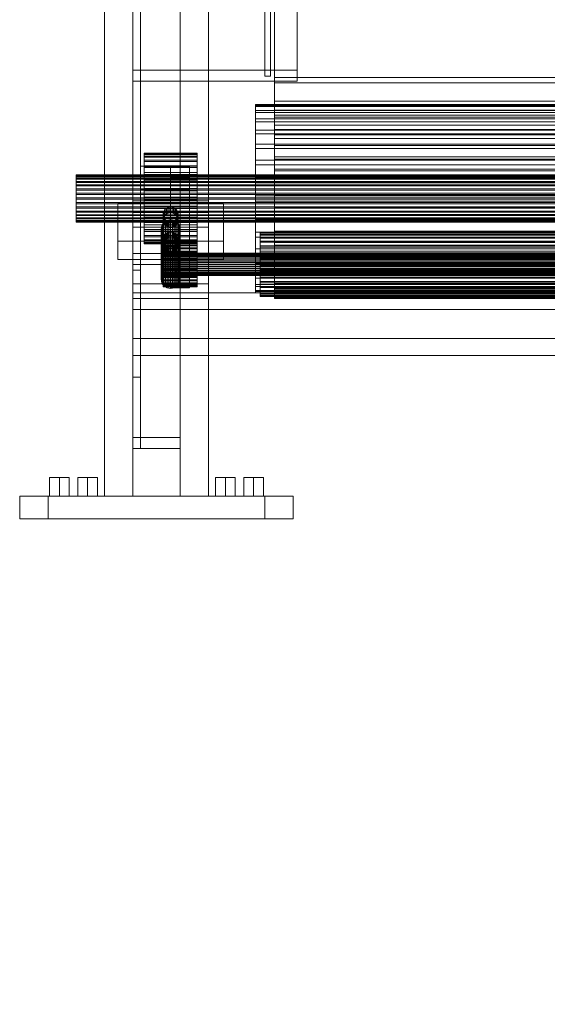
# Model space of a CAD drawing. Header units: millimetres. Extents: x -3490 to 61924, y -72580 to 6847.
# Tile 13 of 256: x -2965 to -2685, y -36258 to -35735. Entities that reach past the tile are written whole.
import ezdxf

# ---------------------------------------------------------------- set-up
doc = ezdxf.new("R2010")
doc.units = ezdxf.units.MM
for name, color, linetype, lineweight in [('COTAS_P', 1, 'Continuous', 0), ('frontal_C10', 7, 'Continuous', 0), ('frontal_C11', 7, 'Continuous', 0)]:
    doc.layers.add(name, color=color, linetype=linetype, lineweight=lineweight)
doc.dimstyles.new('R19_100', dxfattribs={"dimtxt": 250, "dimasz": 150, "dimexe": 150, "dimexo": 80, "dimgap": 100, "dimtad": 1, "dimtih": 1, "dimtoh": 1, "dimdsep": 46, "dimcen": 0.09, "dimadec": 0, "dimazin": 0, "dimtfac": 1, "dimtdec": 4, "dimtofl": 0, "dimtmove": 0, "dimatfit": 3, "dimfxl": 1, "dimtolj": 1, "dimtzin": 0, "dimarcsym": 0})

# ---------------------------------------------------------------- blocks, each defined once
blk = doc.blocks.new('DIM_R29_54')
at = {"layer": 'COTAS_P'}
for p, q in [((-2600, -35460), (-2645.93, -36358.83)), ((140, -35600), (94.07, -36498.83)), ((-2645.93, -36358.83), (-2493.82, -36321.54)), ((94.07, -36498.83), (-2645.93, -36358.83)), ((-2645.93, -36358.83), (-2498.42, -36411.42)), ((94.07, -36498.83), (-53.43, -36446.23)), ((94.07, -36498.83), (-58.03, -36536.11))]:
    blk.add_line(p, q, dxfattribs=at)
blk.add_text('2743.57 P', height=250, rotation=177.075, dxfattribs=at).set_placement((-1281.03, -36528.7))

msp = doc.modelspace()

# ---------------------------------------------------------------- linework, layer by layer
at = {"layer": 'frontal_C10'}
for p, q in [((-2830, -33708.326), (-2830, -35778.326)), ((-2830, -35781.251), (-2830, -33711.251)), ((-2835, -35764.99), (-2835, -33721.662)), ((-2832, -33721.662), (-2832, -35764.99)), ((-2830, -33726.81), (-2830, -35765.692)), ((-2830, -35768.617), (-2830, -33729.735)), ((-2901, -33736.403), (-2901, -35761.949)), ((-2818, -35761.949), (-2818, -33736.403)), ((-2901, -35767.799), (-2901, -33742.253)), ((-2818, -33742.253), (-2818, -35767.799)), ((-2905, -33758.091), (-2905, -35859.209)), ((-2880, -35859.209), (-2880, -33758.091)), ((-2905, -35865.059), (-2905, -33763.941)), ((-2880, -33763.941), (-2880, -35865.059)), ((-2905, -33766.866), (-2905, -35867.984)), ((-2901, -35867.984), (-2901, -33766.866)), ((-2830, -33808.749), (-2830, -35878.749)), ((-2830, -35881.674), (-2830, -33811.674)), ((-2905, -33855.589), (-2905, -35956.707)), ((-2880, -35956.707), (-2880, -33855.589)), ((-2905, -35962.557), (-2905, -33861.439)), ((-2901, -33861.439), (-2901, -35962.557)), ((-2880, -33861.439), (-2880, -35962.557)), ((-2905, -34016.915), (-2905, -35988)), ((-2865, -35988), (-2865, -34016.915)), ((-2905, -35988), (-2905, -34026.034)), ((-2865, -35988), (-2865, -34026.034)), ((-2905, -34742.176), (-2905, -35988)), ((-2865, -35988), (-2865, -34742.176)), ((-2905, -35988), (-2905, -34751.295)), ((-2865, -35988), (-2865, -34751.295)), ((-2905, -35320.08), (-2905, -35988)), ((-2865, -35988), (-2865, -35320.08)), ((-2905, -35988), (-2905, -35329.199)), ((-2865, -35988), (-2865, -35329.199)), ((-2905, -35495.668), (-2905, -35761.949)), ((-2901, -35761.949), (-2901, -35495.668)), ((-2880, -35761.949), (-2880, -35495.668)), ((-2905, -35767.799), (-2905, -35501.518)), ((-2880, -35501.518), (-2880, -35767.799)), ((-2905, -35924.771), (-2905, -35658.491)), ((-2901, -35658.491), (-2901, -35924.771)), ((-2835, -35764.99), (-2835, -35730.865)), ((-2832, -35730.865), (-2832, -35764.99)), ((-2905, -35761.949), (-2901, -35761.949)), ((-2905, -35924.771), (-2905, -35761.949)), ((-2905, -35761.949), (-2880, -35761.949)), ((-2905, -35767.799), (-2905, -35761.949)), ((-2901, -35761.949), (-2901, -35924.771)), ((-2901, -35761.949), (-2818, -35761.949)), ((-2901, -35767.799), (-2901, -35761.949)), ((-2880, -35761.949), (-2880, -35767.799)), ((-2832, -35764.99), (-2835, -35764.99)), ((-2818, -35761.949), (-2818, -35767.799)), ((-2880, -35767.799), (-2905, -35767.799)), ((-2818, -35767.799), (-2901, -35767.799)), ((-2830, -35765.692), (-2530, -35765.692)), ((-2830, -35768.617), (-2830, -35765.692)), ((-2530, -35768.617), (-2830, -35768.617)), ((-2840, -35780.709), (-2840, -35780.019)), ((-2840, -35780.019), (-2840, -35781.251)), ((-2520, -35780.019), (-2840, -35780.019)), ((-2840, -35783.292), (-2840, -35780.709)), ((-2520, -35780.709), (-2840, -35780.709)), ((-2830, -35778.326), (-2530, -35778.326)), ((-2830, -35781.251), (-2830, -35778.326)), ((-2830, -35778.326), (-2830, -35780.306)), ((-2830, -35780.306), (-2830, -35783.118)), ((-2530, -35780.306), (-2830, -35780.306)), ((-2830, -35780.306), (-2830, -35783.136)), ((-2840, -35781.251), (-2840, -35784.356)), ((-2520, -35781.251), (-2840, -35781.251)), ((-2840, -35787.671), (-2840, -35783.292)), ((-2520, -35783.292), (-2840, -35783.292)), ((-2840, -35784.356), (-2840, -35789.215)), ((-2520, -35784.356), (-2840, -35784.356)), ((-2530, -35781.251), (-2830, -35781.251)), ((-2830, -35783.118), (-2830, -35781.251)), ((-2830, -35783.118), (-2530, -35783.118)), ((-2830, -35785.788), (-2830, -35783.118)), ((-2830, -35783.136), (-2830, -35785.788)), ((-2530, -35783.136), (-2830, -35783.136)), ((-2830, -35783.136), (-2830, -35786.767)), ((-2830, -35785.788), (-2530, -35785.788)), ((-2830, -35789.215), (-2830, -35785.788)), ((-2840, -35793.676), (-2840, -35787.671)), ((-2520, -35787.671), (-2840, -35787.671)), ((-2840, -35789.215), (-2840, -35795.641)), ((-2520, -35789.215), (-2840, -35789.215)), ((-2830, -35786.767), (-2830, -35789.215)), ((-2530, -35786.767), (-2830, -35786.767)), ((-2830, -35786.767), (-2830, -35791.139)), ((-2830, -35789.215), (-2530, -35789.215)), ((-2830, -35793.339), (-2830, -35789.215)), ((-2830, -35791.139), (-2830, -35793.339)), ((-2530, -35791.139), (-2830, -35791.139)), ((-2830, -35791.139), (-2830, -35796.176)), ((-2840, -35801.077), (-2840, -35793.676)), ((-2520, -35793.676), (-2840, -35793.676)), ((-2840, -35795.641), (-2840, -35803.388)), ((-2520, -35795.641), (-2840, -35795.641)), ((-2830, -35793.339), (-2530, -35793.339)), ((-2830, -35798.09), (-2830, -35793.339)), ((-2830, -35796.176), (-2830, -35798.09)), ((-2530, -35796.176), (-2830, -35796.176)), ((-2830, -35796.176), (-2830, -35801.791)), ((-2840, -35809.589), (-2840, -35801.077)), ((-2520, -35801.077), (-2840, -35801.077)), ((-2830, -35798.09), (-2530, -35798.09)), ((-2830, -35803.388), (-2830, -35798.09)), ((-2830, -35801.791), (-2830, -35803.388)), ((-2530, -35801.791), (-2830, -35801.791)), ((-2830, -35801.791), (-2830, -35807.889)), ((-2899, -35806.34), (-2899, -35806.009)), ((-2899, -35806.009), (-2899, -35806.6)), ((-2871, -35806.009), (-2899, -35806.009)), ((-2899, -35807.58), (-2899, -35806.34)), ((-2871, -35806.34), (-2899, -35806.34)), ((-2899, -35806.6), (-2899, -35808.091)), ((-2871, -35806.6), (-2899, -35806.6)), ((-2871, -35806.6), (-2871, -35806.009)), ((-2871, -35806.009), (-2871, -35806.34)), ((-2871, -35806.34), (-2871, -35807.58)), ((-2871, -35808.091), (-2871, -35806.6)), ((-2840, -35803.388), (-2840, -35812.157)), ((-2520, -35803.388), (-2840, -35803.388)), ((-2830, -35803.388), (-2530, -35803.388)), ((-2830, -35809.14), (-2830, -35803.388)), ((-2899, -35809.682), (-2899, -35807.58)), ((-2871, -35807.58), (-2899, -35807.58)), ((-2899, -35808.091), (-2899, -35810.423)), ((-2871, -35808.091), (-2899, -35808.091)), ((-2899, -35812.564), (-2899, -35809.682)), ((-2871, -35809.682), (-2899, -35809.682)), ((-2899, -35810.423), (-2899, -35813.508)), ((-2871, -35810.423), (-2899, -35810.423)), ((-2871, -35807.58), (-2871, -35809.682)), ((-2871, -35810.423), (-2871, -35808.091)), ((-2871, -35809.682), (-2871, -35812.564)), ((-2871, -35813.508), (-2871, -35810.423)), ((-2840, -35818.886), (-2840, -35809.589)), ((-2520, -35809.589), (-2840, -35809.589)), ((-2840, -35812.157), (-2840, -35821.612)), ((-2520, -35812.157), (-2840, -35812.157)), ((-2830, -35807.889), (-2830, -35809.14)), ((-2530, -35807.889), (-2830, -35807.889)), ((-2830, -35807.889), (-2830, -35814.365)), ((-2830, -35809.14), (-2530, -35809.14)), ((-2830, -35815.25), (-2830, -35809.14)), ((-2935, -35817.677), (-2935, -35817.505)), ((-2935, -35817.505), (-2935, -35817.813)), ((-2425, -35817.505), (-2935, -35817.505)), ((-2935, -35818.323), (-2935, -35817.677)), ((-2425, -35817.677), (-2935, -35817.677)), ((-2875, -35812.825), (-2901, -35812.825)), ((-2901, -35812.825), (-2901, -35819.493)), ((-2901, -35818.675), (-2901, -35812.825)), ((-2899, -35816.117), (-2899, -35812.564)), ((-2871, -35812.564), (-2899, -35812.564)), ((-2871, -35813.324), (-2899, -35813.324)), ((-2899, -35813.324), (-2899, -35821.326)), ((-2899, -35838.674), (-2899, -35813.324)), ((-2899, -35813.508), (-2899, -35817.226)), ((-2871, -35813.508), (-2899, -35813.508)), ((-2899, -35820.203), (-2899, -35816.117)), ((-2871, -35816.117), (-2899, -35816.117)), ((-2899, -35817.226), (-2899, -35821.435)), ((-2871, -35817.226), (-2899, -35817.226)), ((-2875, -35813.492), (-2885, -35813.492)), ((-2885, -35813.492), (-2885, -35818.826)), ((-2885, -35871.991), (-2885, -35813.492)), ((-2875, -35819.493), (-2875, -35812.825)), ((-2875, -35818.675), (-2875, -35812.825)), ((-2875, -35818.826), (-2875, -35813.492)), ((-2875, -35871.991), (-2875, -35813.492)), ((-2871, -35812.564), (-2871, -35816.117)), ((-2871, -35821.326), (-2871, -35813.324)), ((-2871, -35838.674), (-2871, -35813.324)), ((-2871, -35817.226), (-2871, -35813.508)), ((-2871, -35816.117), (-2871, -35820.203)), ((-2871, -35821.435), (-2871, -35817.226)), ((-2830, -35814.365), (-2830, -35815.25)), ((-2530, -35814.365), (-2830, -35814.365)), ((-2830, -35814.365), (-2830, -35821.109)), ((-2830, -35815.25), (-2530, -35815.25)), ((-2830, -35821.612), (-2830, -35815.25)), ((-2935, -35817.813), (-2935, -35818.589)), ((-2425, -35817.813), (-2935, -35817.813)), ((-2935, -35819.418), (-2935, -35818.323)), ((-2425, -35818.323), (-2935, -35818.323)), ((-2935, -35818.589), (-2935, -35819.804)), ((-2425, -35818.589), (-2935, -35818.589)), ((-2935, -35820.919), (-2935, -35819.418)), ((-2425, -35819.418), (-2935, -35819.418)), ((-2935, -35819.804), (-2935, -35821.41)), ((-2425, -35819.804), (-2935, -35819.804)), ((-2935, -35822.769), (-2935, -35820.919)), ((-2425, -35820.919), (-2935, -35820.919)), ((-2935, -35821.41), (-2935, -35823.347)), ((-2425, -35821.41), (-2935, -35821.41)), ((-2935, -35824.897), (-2935, -35822.769)), ((-2425, -35822.769), (-2935, -35822.769)), ((-2901, -35825.343), (-2901, -35818.675)), ((-2901, -35818.675), (-2875, -35818.675)), ((-2901, -35819.493), (-2875, -35819.493)), ((-2901, -35825.343), (-2901, -35819.493)), ((-2899, -35824.666), (-2899, -35820.203)), ((-2871, -35820.203), (-2899, -35820.203)), ((-2899, -35821.326), (-2871, -35821.326)), ((-2899, -35846.676), (-2899, -35821.326)), ((-2899, -35821.435), (-2899, -35825.974)), ((-2871, -35821.435), (-2899, -35821.435)), ((-2885, -35818.826), (-2875, -35818.826)), ((-2885, -35877.325), (-2885, -35818.826)), ((-2875, -35818.675), (-2875, -35825.343)), ((-2875, -35818.826), (-2875, -35877.325)), ((-2875, -35819.493), (-2875, -35825.343)), ((-2871, -35820.203), (-2871, -35824.666)), ((-2871, -35821.326), (-2871, -35846.676)), ((-2871, -35825.974), (-2871, -35821.435)), ((-2840, -35828.611), (-2840, -35818.886)), ((-2840, -35818.886), (-2520, -35818.886)), ((-2840, -35821.612), (-2840, -35831.389)), ((-2520, -35821.612), (-2840, -35821.612)), ((-2830, -35821.109), (-2830, -35821.612)), ((-2530, -35821.109), (-2830, -35821.109)), ((-2830, -35821.109), (-2830, -35828.005)), ((-2830, -35821.612), (-2530, -35821.612)), ((-2830, -35828.118), (-2830, -35821.612)), ((-2935, -35823.347), (-2935, -35825.539)), ((-2425, -35823.347), (-2935, -35823.347)), ((-2935, -35827.222), (-2935, -35824.897)), ((-2425, -35824.897), (-2935, -35824.897)), ((-2935, -35825.539), (-2935, -35827.903)), ((-2425, -35825.539), (-2935, -35825.539)), ((-2935, -35829.653), (-2935, -35827.222)), ((-2935, -35827.222), (-2425, -35827.222)), ((-2935, -35827.903), (-2935, -35830.347)), ((-2425, -35827.903), (-2935, -35827.903)), ((-2875, -35825.343), (-2901, -35825.343)), ((-2899, -35829.333), (-2899, -35824.666)), ((-2899, -35824.666), (-2871, -35824.666)), ((-2899, -35825.974), (-2899, -35830.667)), ((-2871, -35825.974), (-2899, -35825.974)), ((-2871, -35824.666), (-2871, -35829.333)), ((-2871, -35830.667), (-2871, -35825.974)), ((-2830, -35828.005), (-2830, -35828.118)), ((-2530, -35828.005), (-2830, -35828.005)), ((-2830, -35828.005), (-2830, -35834.935)), ((-2830, -35828.118), (-2530, -35828.118)), ((-2830, -35834.655), (-2830, -35828.118)), ((-2935, -35832.097), (-2935, -35829.653)), ((-2425, -35829.653), (-2935, -35829.653)), ((-2935, -35830.347), (-2935, -35832.778)), ((-2425, -35830.347), (-2935, -35830.347)), ((-2935, -35834.461), (-2935, -35832.097)), ((-2425, -35832.097), (-2935, -35832.097)), ((-2935, -35832.778), (-2935, -35835.103)), ((-2425, -35832.778), (-2935, -35832.778)), ((-2857, -35832.673), (-2913, -35832.673)), ((-2913, -35832.673), (-2913, -35852.677)), ((-2913, -35842.422), (-2913, -35832.673)), ((-2905, -35831.303), (-2905, -35840.422)), ((-2865, -35831.303), (-2905, -35831.303)), ((-2905, -35831.303), (-2905, -35988)), ((-2899, -35834.026), (-2899, -35829.333)), ((-2871, -35829.333), (-2899, -35829.333)), ((-2899, -35830.667), (-2899, -35835.334)), ((-2871, -35830.667), (-2899, -35830.667)), ((-2871, -35829.333), (-2871, -35834.026)), ((-2871, -35835.334), (-2871, -35830.667)), ((-2865, -35840.422), (-2865, -35831.303)), ((-2865, -35988), (-2865, -35831.303)), ((-2857, -35852.677), (-2857, -35832.673)), ((-2857, -35842.422), (-2857, -35832.673)), ((-2840, -35838.388), (-2840, -35828.611)), ((-2520, -35828.611), (-2840, -35828.611)), ((-2840, -35831.389), (-2840, -35841.114)), ((-2520, -35831.389), (-2840, -35831.389)), ((-2935, -35836.653), (-2935, -35834.461)), ((-2425, -35834.461), (-2935, -35834.461)), ((-2935, -35835.103), (-2935, -35837.231)), ((-2425, -35835.103), (-2935, -35835.103)), ((-2935, -35838.59), (-2935, -35836.653)), ((-2425, -35836.653), (-2935, -35836.653)), ((-2935, -35837.231), (-2935, -35839.081)), ((-2425, -35837.231), (-2935, -35837.231)), ((-2935, -35840.196), (-2935, -35838.59)), ((-2425, -35838.59), (-2935, -35838.59)), ((-2865, -35837.432), (-2905, -35837.432)), ((-2905, -35837.432), (-2905, -35875.218)), ((-2905, -35845.231), (-2905, -35837.432)), ((-2899, -35838.565), (-2899, -35834.026)), ((-2871, -35834.026), (-2899, -35834.026)), ((-2899, -35835.334), (-2899, -35839.797)), ((-2871, -35835.334), (-2899, -35835.334)), ((-2899, -35842.774), (-2899, -35838.565)), ((-2871, -35838.565), (-2899, -35838.565)), ((-2889, -35838.351), (-2888.923, -35837.59)), ((-2888.923, -35839.112), (-2889, -35838.351)), ((-2889, -35838.351), (-2889, -35841.463)), ((-2888.923, -35837.59), (-2888.696, -35836.858)), ((-2888.923, -35840.702), (-2888.923, -35837.59)), ((-2888.696, -35836.858), (-2888.326, -35836.184)), ((-2888.696, -35839.97), (-2888.696, -35836.858)), ((-2888.326, -35836.184), (-2887.828, -35835.593)), ((-2888.326, -35839.296), (-2888.326, -35836.184)), ((-2887.828, -35835.593), (-2887.222, -35835.108)), ((-2887.828, -35838.705), (-2887.828, -35835.593)), ((-2887.222, -35838.22), (-2887.828, -35838.705)), ((-2887.222, -35835.108), (-2886.531, -35834.748)), ((-2887.222, -35838.22), (-2887.222, -35835.108)), ((-2886.531, -35837.859), (-2887.222, -35838.22)), ((-2886.531, -35834.748), (-2885.78, -35834.526)), ((-2886.531, -35837.859), (-2886.531, -35834.748)), ((-2885.78, -35837.638), (-2886.531, -35837.859)), ((-2885.78, -35834.526), (-2885, -35834.451)), ((-2885.78, -35837.638), (-2885.78, -35834.526)), ((-2885, -35837.563), (-2885.78, -35837.638)), ((-2885, -35834.451), (-2884.22, -35834.526)), ((-2885, -35837.563), (-2885, -35834.451)), ((-2884.22, -35837.638), (-2885, -35837.563)), ((-2884.22, -35834.526), (-2883.469, -35834.748)), ((-2884.22, -35837.638), (-2884.22, -35834.526)), ((-2883.469, -35837.859), (-2884.22, -35837.638)), ((-2883.469, -35834.748), (-2882.778, -35835.108)), ((-2883.469, -35837.859), (-2883.469, -35834.748)), ((-2882.778, -35838.22), (-2883.469, -35837.859)), ((-2882.778, -35835.108), (-2882.172, -35835.593)), ((-2882.778, -35838.22), (-2882.778, -35835.108)), ((-2882.172, -35838.705), (-2882.778, -35838.22)), ((-2882.172, -35835.593), (-2881.674, -35836.184)), ((-2882.172, -35838.705), (-2882.172, -35835.593)), ((-2881.674, -35836.184), (-2881.304, -35836.858)), ((-2881.674, -35839.296), (-2881.674, -35836.184)), ((-2881.304, -35836.858), (-2881.077, -35837.59)), ((-2881.304, -35839.97), (-2881.304, -35836.858)), ((-2881.077, -35837.59), (-2881, -35838.351)), ((-2881.077, -35840.702), (-2881.077, -35837.59)), ((-2881, -35838.351), (-2881.077, -35839.112)), ((-2881, -35841.463), (-2881, -35838.351)), ((-2871, -35834.026), (-2871, -35838.565)), ((-2871, -35839.797), (-2871, -35835.334)), ((-2871, -35838.565), (-2871, -35842.774)), ((-2865, -35875.218), (-2865, -35837.432)), ((-2865, -35845.231), (-2865, -35837.432)), ((-2840, -35847.843), (-2840, -35838.388)), ((-2520, -35838.388), (-2840, -35838.388)), ((-2830, -35834.935), (-2830, -35834.655)), ((-2830, -35834.655), (-2530, -35834.655)), ((-2830, -35841.114), (-2830, -35834.655)), ((-2530, -35834.935), (-2830, -35834.935)), ((-2830, -35834.935), (-2830, -35841.78)), ((-2935, -35839.081), (-2935, -35840.582)), ((-2425, -35839.081), (-2935, -35839.081)), ((-2935, -35841.411), (-2935, -35840.196)), ((-2425, -35840.196), (-2935, -35840.196)), ((-2935, -35840.582), (-2935, -35841.677)), ((-2425, -35840.582), (-2935, -35840.582)), ((-2935, -35842.187), (-2935, -35841.411)), ((-2425, -35841.411), (-2935, -35841.411)), ((-2935, -35841.677), (-2935, -35842.323)), ((-2425, -35841.677), (-2935, -35841.677)), ((-2935, -35842.495), (-2935, -35842.187)), ((-2425, -35842.187), (-2935, -35842.187)), ((-2935, -35842.323), (-2935, -35842.495)), ((-2425, -35842.323), (-2935, -35842.323)), ((-2425, -35842.495), (-2935, -35842.495)), ((-2913, -35862.427), (-2913, -35842.422)), ((-2913, -35842.422), (-2857, -35842.422)), ((-2905, -35840.422), (-2865, -35840.422)), ((-2905, -35988), (-2905, -35840.422)), ((-2899, -35846.676), (-2899, -35838.674)), ((-2899, -35838.674), (-2871, -35838.674)), ((-2899, -35839.797), (-2899, -35843.883)), ((-2871, -35839.797), (-2899, -35839.797)), ((-2899, -35846.492), (-2899, -35842.774)), ((-2871, -35842.774), (-2899, -35842.774)), ((-2889.619, -35844.3), (-2889.157, -35843.457)), ((-2889.157, -35843.457), (-2888.536, -35842.719)), ((-2889.157, -35870.13), (-2889.157, -35843.457)), ((-2888.923, -35840.702), (-2889, -35841.463)), ((-2889, -35841.463), (-2888.923, -35842.223)), ((-2888.696, -35839.843), (-2888.923, -35839.112)), ((-2888.923, -35842.223), (-2888.923, -35839.112)), ((-2888.696, -35839.97), (-2888.923, -35840.702)), ((-2888.923, -35842.223), (-2888.696, -35842.955)), ((-2888.326, -35839.296), (-2888.696, -35839.97)), ((-2888.326, -35840.517), (-2888.696, -35839.843)), ((-2888.696, -35842.955), (-2888.696, -35839.843)), ((-2888.696, -35842.955), (-2888.326, -35843.629)), ((-2888.536, -35842.719), (-2887.778, -35842.112)), ((-2888.536, -35869.391), (-2888.536, -35842.719)), ((-2887.828, -35838.705), (-2888.326, -35839.296)), ((-2887.828, -35841.108), (-2888.326, -35840.517)), ((-2888.326, -35843.629), (-2888.326, -35840.517)), ((-2888.326, -35843.629), (-2887.828, -35844.22)), ((-2887.222, -35841.593), (-2887.828, -35841.108)), ((-2887.828, -35844.22), (-2887.828, -35841.108)), ((-2887.778, -35842.112), (-2886.913, -35841.662)), ((-2887.778, -35868.785), (-2887.778, -35842.112)), ((-2886.531, -35841.954), (-2887.222, -35841.593)), ((-2887.222, -35844.705), (-2887.222, -35841.593)), ((-2886.913, -35841.662), (-2885.975, -35841.384)), ((-2886.913, -35868.334), (-2886.913, -35841.662)), ((-2885.78, -35842.176), (-2886.531, -35841.954)), ((-2886.531, -35845.066), (-2886.531, -35841.954)), ((-2885.975, -35841.384), (-2885, -35841.291)), ((-2885.975, -35868.057), (-2885.975, -35841.384)), ((-2885, -35842.251), (-2885.78, -35842.176)), ((-2885.78, -35845.288), (-2885.78, -35842.176)), ((-2885, -35841.291), (-2884.025, -35841.384)), ((-2885, -35867.963), (-2885, -35841.291)), ((-2884.22, -35842.176), (-2885, -35842.251)), ((-2885, -35845.362), (-2885, -35842.251)), ((-2883.469, -35841.954), (-2884.22, -35842.176)), ((-2884.22, -35845.288), (-2884.22, -35842.176)), ((-2884.025, -35841.384), (-2883.087, -35841.662)), ((-2884.025, -35868.057), (-2884.025, -35841.384)), ((-2882.778, -35841.593), (-2883.469, -35841.954)), ((-2883.469, -35845.066), (-2883.469, -35841.954)), ((-2883.087, -35841.662), (-2882.222, -35842.112)), ((-2883.087, -35868.334), (-2883.087, -35841.662)), ((-2882.172, -35841.108), (-2882.778, -35841.593)), ((-2882.778, -35844.705), (-2882.778, -35841.593)), ((-2882.222, -35842.112), (-2881.464, -35842.719)), ((-2882.222, -35868.785), (-2882.222, -35842.112)), ((-2881.674, -35839.296), (-2882.172, -35838.705)), ((-2881.674, -35840.517), (-2882.172, -35841.108)), ((-2882.172, -35844.22), (-2882.172, -35841.108)), ((-2882.172, -35844.22), (-2881.674, -35843.629)), ((-2881.304, -35839.97), (-2881.674, -35839.296)), ((-2881.304, -35839.843), (-2881.674, -35840.517)), ((-2881.674, -35843.629), (-2881.674, -35840.517)), ((-2881.674, -35843.629), (-2881.304, -35842.955)), ((-2881.464, -35842.719), (-2880.843, -35843.457)), ((-2881.464, -35869.391), (-2881.464, -35842.719)), ((-2881.077, -35839.112), (-2881.304, -35839.843)), ((-2881.304, -35842.955), (-2881.304, -35839.843)), ((-2881.077, -35840.702), (-2881.304, -35839.97)), ((-2881.304, -35842.955), (-2881.077, -35842.223)), ((-2881.077, -35842.223), (-2881.077, -35839.112)), ((-2881, -35841.463), (-2881.077, -35840.702)), ((-2881.077, -35842.223), (-2881, -35841.463)), ((-2880.843, -35843.457), (-2880.381, -35844.3)), ((-2880.843, -35870.13), (-2880.843, -35843.457)), ((-2871, -35838.674), (-2871, -35846.676)), ((-2871, -35843.883), (-2871, -35839.797)), ((-2871, -35842.774), (-2871, -35846.492)), ((-2865, -35988), (-2865, -35840.422)), ((-2857, -35842.422), (-2857, -35862.427)), ((-2840, -35841.114), (-2840, -35850.411)), ((-2520, -35841.114), (-2840, -35841.114)), ((-2830, -35841.78), (-2830, -35841.114)), ((-2830, -35841.114), (-2530, -35841.114)), ((-2830, -35847.382), (-2830, -35841.114)), ((-2530, -35841.78), (-2830, -35841.78)), ((-2830, -35841.78), (-2830, -35848.424)), ((-2905, -35883.017), (-2905, -35845.231)), ((-2905, -35845.231), (-2865, -35845.231)), ((-2899, -35843.883), (-2899, -35847.436)), ((-2871, -35843.883), (-2899, -35843.883)), ((-2899, -35849.577), (-2899, -35846.492)), ((-2871, -35846.492), (-2899, -35846.492)), ((-2871, -35846.676), (-2899, -35846.676)), ((-2899, -35847.436), (-2899, -35850.318)), ((-2871, -35847.436), (-2899, -35847.436)), ((-2890, -35846.166), (-2889.904, -35845.215)), ((-2889.904, -35847.117), (-2890, -35846.166)), ((-2890, -35846.166), (-2890, -35872.838)), ((-2889.904, -35845.215), (-2889.619, -35844.3)), ((-2889.904, -35871.887), (-2889.904, -35845.215)), ((-2889.619, -35848.031), (-2889.904, -35847.117)), ((-2889.904, -35873.789), (-2889.904, -35847.117)), ((-2889.619, -35870.973), (-2889.619, -35844.3)), ((-2889.157, -35848.874), (-2889.619, -35848.031)), ((-2889.619, -35874.704), (-2889.619, -35848.031)), ((-2888.536, -35849.613), (-2889.157, -35848.874)), ((-2889.157, -35875.546), (-2889.157, -35848.874)), ((-2888.326, -35849.52), (-2887.828, -35848.929)), ((-2887.828, -35844.22), (-2887.222, -35844.705)), ((-2887.828, -35848.929), (-2887.222, -35848.444)), ((-2887.828, -35852.041), (-2887.828, -35848.929)), ((-2887.222, -35844.705), (-2886.531, -35845.066)), ((-2887.222, -35848.444), (-2886.531, -35848.084)), ((-2887.222, -35851.556), (-2887.222, -35848.444)), ((-2886.531, -35845.066), (-2885.78, -35845.288)), ((-2886.531, -35848.084), (-2885.78, -35847.862)), ((-2886.531, -35851.196), (-2886.531, -35848.084)), ((-2885.78, -35845.288), (-2885, -35845.362)), ((-2885.78, -35847.862), (-2885, -35847.787)), ((-2885.78, -35850.974), (-2885.78, -35847.862)), ((-2885, -35845.362), (-2884.22, -35845.288)), ((-2885, -35847.787), (-2884.22, -35847.862)), ((-2885, -35850.899), (-2885, -35847.787)), ((-2884.22, -35845.288), (-2883.469, -35845.066)), ((-2884.22, -35847.862), (-2883.469, -35848.084)), ((-2884.22, -35850.974), (-2884.22, -35847.862)), ((-2883.469, -35845.066), (-2882.778, -35844.705)), ((-2883.469, -35848.084), (-2882.778, -35848.444)), ((-2883.469, -35851.196), (-2883.469, -35848.084)), ((-2882.778, -35844.705), (-2882.172, -35844.22)), ((-2882.778, -35848.444), (-2882.172, -35848.929)), ((-2882.778, -35851.556), (-2882.778, -35848.444)), ((-2882.172, -35848.929), (-2881.674, -35849.52)), ((-2882.172, -35852.041), (-2882.172, -35848.929)), ((-2880.843, -35848.874), (-2881.464, -35849.613)), ((-2880.381, -35848.031), (-2880.843, -35848.874)), ((-2880.843, -35875.546), (-2880.843, -35848.874)), ((-2880.381, -35844.3), (-2880.096, -35845.215)), ((-2880.381, -35870.973), (-2880.381, -35844.3)), ((-2880.096, -35847.117), (-2880.381, -35848.031)), ((-2880.381, -35874.704), (-2880.381, -35848.031)), ((-2880.096, -35845.215), (-2880, -35846.166)), ((-2880.096, -35871.887), (-2880.096, -35845.215)), ((-2880, -35846.166), (-2880.096, -35847.117)), ((-2880.096, -35873.789), (-2880.096, -35847.117)), ((-2880, -35872.838), (-2880, -35846.166)), ((-2871, -35847.436), (-2871, -35843.883)), ((-2871, -35846.492), (-2871, -35849.577)), ((-2871, -35850.318), (-2871, -35847.436)), ((-2865, -35845.231), (-2865, -35883.017)), ((-2840, -35856.612), (-2840, -35847.843)), ((-2520, -35847.843), (-2840, -35847.843)), ((-2837.5, -35848.149), (-2837.5, -35847.915)), ((-2837.5, -35847.915), (-2837.5, -35848.334)), ((-2522.5, -35847.915), (-2837.5, -35847.915)), ((-2837.5, -35849.028), (-2837.5, -35848.149)), ((-2522.5, -35848.149), (-2837.5, -35848.149)), ((-2837.5, -35848.334), (-2837.5, -35849.389)), ((-2522.5, -35848.334), (-2837.5, -35848.334)), ((-2837.5, -35850.516), (-2837.5, -35849.028)), ((-2522.5, -35849.028), (-2837.5, -35849.028)), ((-2830, -35848.424), (-2830, -35847.382)), ((-2830, -35847.382), (-2530, -35847.382)), ((-2830, -35853.352), (-2830, -35847.382)), ((-2530, -35848.424), (-2830, -35848.424)), ((-2830, -35848.424), (-2830, -35854.753)), ((-2913, -35852.677), (-2857, -35852.677)), ((-2913, -35862.427), (-2913, -35852.677)), ((-2899, -35851.909), (-2899, -35849.577)), ((-2871, -35849.577), (-2899, -35849.577)), ((-2899, -35850.318), (-2899, -35852.42)), ((-2871, -35850.318), (-2899, -35850.318)), ((-2899, -35853.4), (-2899, -35851.909)), ((-2871, -35851.909), (-2899, -35851.909)), ((-2899, -35852.42), (-2899, -35853.66)), ((-2871, -35852.42), (-2899, -35852.42)), ((-2899, -35853.991), (-2899, -35853.4)), ((-2871, -35853.4), (-2899, -35853.4)), ((-2899, -35853.66), (-2899, -35853.991)), ((-2871, -35853.66), (-2899, -35853.66)), ((-2871, -35853.991), (-2899, -35853.991)), ((-2889, -35851.687), (-2888.923, -35850.926)), ((-2888.923, -35852.448), (-2889, -35851.687)), ((-2889, -35851.687), (-2889, -35854.799)), ((-2889, -35853.078), (-2889, -35852.913)), ((-2889, -35852.913), (-2889, -35853.209)), ((-2871, -35852.913), (-2889, -35852.913)), ((-2889, -35853.698), (-2889, -35853.078)), ((-2871, -35853.078), (-2889, -35853.078)), ((-2889, -35853.209), (-2889, -35853.954)), ((-2871, -35853.209), (-2889, -35853.209)), ((-2889, -35854.749), (-2889, -35853.698)), ((-2871, -35853.698), (-2889, -35853.698)), ((-2889, -35853.954), (-2889, -35855.12)), ((-2871, -35853.954), (-2889, -35853.954)), ((-2888.923, -35854.038), (-2889, -35854.799)), ((-2888.923, -35850.926), (-2888.696, -35850.195)), ((-2888.923, -35854.038), (-2888.923, -35850.926)), ((-2888.696, -35853.179), (-2888.923, -35852.448)), ((-2888.923, -35855.56), (-2888.923, -35852.448)), ((-2888.696, -35853.306), (-2888.923, -35854.038)), ((-2888.696, -35850.195), (-2888.326, -35849.52)), ((-2888.696, -35853.306), (-2888.696, -35850.195)), ((-2888.326, -35852.632), (-2888.696, -35853.306)), ((-2888.326, -35853.854), (-2888.696, -35853.179)), ((-2888.696, -35856.291), (-2888.696, -35853.179)), ((-2887.778, -35850.219), (-2888.536, -35849.613)), ((-2888.536, -35876.285), (-2888.536, -35849.613)), ((-2888.326, -35852.632), (-2888.326, -35849.52)), ((-2887.828, -35852.041), (-2888.326, -35852.632)), ((-2887.828, -35854.445), (-2888.326, -35853.854)), ((-2888.326, -35856.965), (-2888.326, -35853.854)), ((-2887.222, -35851.556), (-2887.828, -35852.041)), ((-2886.913, -35850.669), (-2887.778, -35850.219)), ((-2887.778, -35876.891), (-2887.778, -35850.219)), ((-2886.531, -35851.196), (-2887.222, -35851.556)), ((-2885.975, -35850.947), (-2886.913, -35850.669)), ((-2886.913, -35877.342), (-2886.913, -35850.669)), ((-2885.78, -35850.974), (-2886.531, -35851.196)), ((-2885, -35851.041), (-2885.975, -35850.947)), ((-2885.975, -35877.619), (-2885.975, -35850.947)), ((-2885, -35850.899), (-2885.78, -35850.974)), ((-2884.22, -35850.974), (-2885, -35850.899)), ((-2884.025, -35850.947), (-2885, -35851.041)), ((-2885, -35877.713), (-2885, -35851.041)), ((-2883.469, -35851.196), (-2884.22, -35850.974)), ((-2883.087, -35850.669), (-2884.025, -35850.947)), ((-2884.025, -35877.619), (-2884.025, -35850.947)), ((-2882.778, -35851.556), (-2883.469, -35851.196)), ((-2882.222, -35850.219), (-2883.087, -35850.669)), ((-2883.087, -35877.342), (-2883.087, -35850.669)), ((-2882.172, -35852.041), (-2882.778, -35851.556)), ((-2881.464, -35849.613), (-2882.222, -35850.219)), ((-2882.222, -35876.891), (-2882.222, -35850.219)), ((-2881.674, -35852.632), (-2882.172, -35852.041)), ((-2881.674, -35853.854), (-2882.172, -35854.445)), ((-2881.674, -35849.52), (-2881.304, -35850.195)), ((-2881.674, -35852.632), (-2881.674, -35849.52)), ((-2881.304, -35853.306), (-2881.674, -35852.632)), ((-2881.304, -35853.179), (-2881.674, -35853.854)), ((-2881.674, -35856.965), (-2881.674, -35853.854)), ((-2881.464, -35876.285), (-2881.464, -35849.613)), ((-2881.304, -35850.195), (-2881.077, -35850.926)), ((-2881.304, -35853.306), (-2881.304, -35850.195)), ((-2881.077, -35852.448), (-2881.304, -35853.179)), ((-2881.304, -35856.291), (-2881.304, -35853.179)), ((-2881.077, -35854.038), (-2881.304, -35853.306)), ((-2881.077, -35850.926), (-2881, -35851.687)), ((-2881.077, -35854.038), (-2881.077, -35850.926)), ((-2881, -35851.687), (-2881.077, -35852.448)), ((-2881.077, -35855.56), (-2881.077, -35852.448)), ((-2881, -35854.799), (-2881.077, -35854.038)), ((-2881, -35854.799), (-2881, -35851.687)), ((-2871, -35849.577), (-2871, -35851.909)), ((-2871, -35852.42), (-2871, -35850.318)), ((-2871, -35851.909), (-2871, -35853.4)), ((-2871, -35853.66), (-2871, -35852.42)), ((-2871, -35853.209), (-2871, -35852.913)), ((-2871, -35852.913), (-2871, -35853.078)), ((-2871, -35853.078), (-2871, -35853.698)), ((-2871, -35853.954), (-2871, -35853.209)), ((-2871, -35853.4), (-2871, -35853.991)), ((-2871, -35853.991), (-2871, -35853.66)), ((-2871, -35853.698), (-2871, -35854.749)), ((-2871, -35855.12), (-2871, -35853.954)), ((-2857, -35852.677), (-2857, -35862.427)), ((-2840, -35850.411), (-2840, -35858.923)), ((-2520, -35850.411), (-2840, -35850.411)), ((-2837.5, -35849.389), (-2837.5, -35851.041)), ((-2522.5, -35849.389), (-2837.5, -35849.389)), ((-2837.5, -35852.558), (-2837.5, -35850.516)), ((-2522.5, -35850.516), (-2837.5, -35850.516)), ((-2837.5, -35851.041), (-2837.5, -35853.226)), ((-2522.5, -35851.041), (-2837.5, -35851.041)), ((-2837.5, -35855.074), (-2837.5, -35852.558)), ((-2522.5, -35852.558), (-2837.5, -35852.558)), ((-2837.5, -35853.226), (-2837.5, -35855.86)), ((-2522.5, -35853.226), (-2837.5, -35853.226)), ((-2830, -35854.753), (-2830, -35853.352)), ((-2830, -35853.352), (-2530, -35853.352)), ((-2830, -35858.923), (-2830, -35853.352)), ((-2905, -35859.209), (-2880, -35859.209)), ((-2905, -35865.059), (-2905, -35859.209)), ((-2890, -35858.993), (-2890, -35858.911)), ((-2890, -35858.911), (-2890, -35859.058)), ((-2470, -35858.911), (-2890, -35858.911)), ((-2890, -35859.303), (-2890, -35858.993)), ((-2470, -35858.993), (-2890, -35858.993)), ((-2890, -35859.058), (-2890, -35859.431)), ((-2470, -35859.058), (-2890, -35859.058)), ((-2890, -35859.829), (-2890, -35859.303)), ((-2470, -35859.303), (-2890, -35859.303)), ((-2890, -35859.431), (-2890, -35860.014)), ((-2470, -35859.431), (-2890, -35859.431)), ((-2889, -35856.191), (-2889, -35854.749)), ((-2871, -35854.749), (-2889, -35854.749)), ((-2889, -35854.799), (-2888.923, -35855.56)), ((-2889, -35855.12), (-2889, -35856.662)), ((-2871, -35855.12), (-2889, -35855.12)), ((-2889, -35857.967), (-2889, -35856.191)), ((-2871, -35856.191), (-2889, -35856.191)), ((-2889, -35856.662), (-2889, -35858.521)), ((-2871, -35856.662), (-2889, -35856.662)), ((-2889, -35860.01), (-2889, -35857.967)), ((-2871, -35857.967), (-2889, -35857.967)), ((-2889, -35858.521), (-2889, -35860.626)), ((-2871, -35858.521), (-2889, -35858.521)), ((-2888.923, -35855.56), (-2888.696, -35856.291)), ((-2888.696, -35856.291), (-2888.326, -35856.965)), ((-2888.326, -35856.965), (-2887.828, -35857.556)), ((-2887.222, -35854.93), (-2887.828, -35854.445)), ((-2887.828, -35857.556), (-2887.828, -35854.445)), ((-2887.828, -35857.556), (-2887.222, -35858.041)), ((-2886.531, -35855.29), (-2887.222, -35854.93)), ((-2887.222, -35858.041), (-2887.222, -35854.93)), ((-2887.222, -35858.041), (-2886.531, -35858.402)), ((-2885.78, -35855.512), (-2886.531, -35855.29)), ((-2886.531, -35858.402), (-2886.531, -35855.29)), ((-2886.531, -35858.402), (-2885.78, -35858.624)), ((-2885, -35855.587), (-2885.78, -35855.512)), ((-2885.78, -35858.624), (-2885.78, -35855.512)), ((-2885.78, -35858.624), (-2885, -35858.699)), ((-2884.22, -35855.512), (-2885, -35855.587)), ((-2885, -35858.699), (-2885, -35855.587)), ((-2885, -35858.699), (-2884.22, -35858.624)), ((-2883.469, -35855.29), (-2884.22, -35855.512)), ((-2884.22, -35858.624), (-2884.22, -35855.512)), ((-2884.22, -35858.624), (-2883.469, -35858.402)), ((-2882.778, -35854.93), (-2883.469, -35855.29)), ((-2883.469, -35858.402), (-2883.469, -35855.29)), ((-2883.469, -35858.402), (-2882.778, -35858.041)), ((-2882.172, -35854.445), (-2882.778, -35854.93)), ((-2882.778, -35858.041), (-2882.778, -35854.93)), ((-2882.778, -35858.041), (-2882.172, -35857.556)), ((-2882.172, -35857.556), (-2882.172, -35854.445)), ((-2882.172, -35857.556), (-2881.674, -35856.965)), ((-2881.674, -35856.965), (-2881.304, -35856.291)), ((-2881.304, -35856.291), (-2881.077, -35855.56)), ((-2881.077, -35855.56), (-2881, -35854.799)), ((-2880, -35859.209), (-2880, -35865.059)), ((-2871, -35854.749), (-2871, -35856.191)), ((-2871, -35856.662), (-2871, -35855.12)), ((-2871, -35856.191), (-2871, -35857.967)), ((-2871, -35858.521), (-2871, -35856.662)), ((-2871, -35857.967), (-2871, -35860.01)), ((-2871, -35860.626), (-2871, -35858.521)), ((-2840, -35864.359), (-2840, -35856.612)), ((-2520, -35856.612), (-2840, -35856.612)), ((-2840, -35858.923), (-2840, -35866.324)), ((-2520, -35858.923), (-2840, -35858.923)), ((-2837.5, -35857.969), (-2837.5, -35855.074)), ((-2522.5, -35855.074), (-2837.5, -35855.074)), ((-2837.5, -35855.86), (-2837.5, -35858.842)), ((-2522.5, -35855.86), (-2837.5, -35855.86)), ((-2837.5, -35861.13), (-2837.5, -35857.969)), ((-2522.5, -35857.969), (-2837.5, -35857.969)), ((-2837.5, -35858.842), (-2837.5, -35862.056)), ((-2522.5, -35858.842), (-2837.5, -35858.842)), ((-2530, -35854.753), (-2830, -35854.753)), ((-2830, -35854.753), (-2830, -35860.658)), ((-2830, -35860.658), (-2830, -35858.923)), ((-2830, -35858.923), (-2530, -35858.923)), ((-2830, -35863.999), (-2830, -35858.923)), ((-2857, -35862.427), (-2913, -35862.427)), ((-2890, -35860.549), (-2890, -35859.829)), ((-2470, -35859.829), (-2890, -35859.829)), ((-2890, -35860.014), (-2890, -35860.785)), ((-2470, -35860.014), (-2890, -35860.014)), ((-2890, -35861.438), (-2890, -35860.549)), ((-2470, -35860.549), (-2890, -35860.549)), ((-2890, -35860.785), (-2890, -35861.715)), ((-2470, -35860.785), (-2890, -35860.785)), ((-2890, -35862.459), (-2890, -35861.438)), ((-2470, -35861.438), (-2890, -35861.438)), ((-2890, -35861.715), (-2890, -35862.767)), ((-2470, -35861.715), (-2890, -35861.715)), ((-2890, -35863.575), (-2890, -35862.459)), ((-2470, -35862.459), (-2890, -35862.459)), ((-2890, -35862.767), (-2890, -35863.902)), ((-2470, -35862.767), (-2890, -35862.767)), ((-2890, -35864.742), (-2890, -35863.575)), ((-2890, -35863.575), (-2470, -35863.575)), ((-2890, -35863.902), (-2890, -35865.075)), ((-2470, -35863.902), (-2890, -35863.902)), ((-2889, -35862.241), (-2889, -35860.01)), ((-2871, -35860.01), (-2889, -35860.01)), ((-2889, -35860.626), (-2889, -35862.895)), ((-2871, -35860.626), (-2889, -35860.626)), ((-2889, -35864.575), (-2889, -35862.241)), ((-2889, -35862.241), (-2871, -35862.241)), ((-2889, -35862.895), (-2889, -35865.242)), ((-2871, -35862.895), (-2889, -35862.895)), ((-2889, -35866.921), (-2889, -35864.575)), ((-2871, -35864.575), (-2889, -35864.575)), ((-2871, -35860.01), (-2871, -35862.241)), ((-2871, -35862.895), (-2871, -35860.626)), ((-2871, -35862.241), (-2871, -35864.575)), ((-2871, -35865.242), (-2871, -35862.895)), ((-2871, -35864.575), (-2871, -35866.921)), ((-2840, -35870.785), (-2840, -35864.359)), ((-2520, -35864.359), (-2840, -35864.359)), ((-2837.5, -35864.436), (-2837.5, -35861.13)), ((-2837.5, -35861.13), (-2522.5, -35861.13)), ((-2837.5, -35862.056), (-2837.5, -35865.381)), ((-2522.5, -35862.056), (-2837.5, -35862.056)), ((-2837.5, -35867.76), (-2837.5, -35864.436)), ((-2522.5, -35864.436), (-2837.5, -35864.436)), ((-2530, -35860.658), (-2830, -35860.658)), ((-2830, -35860.658), (-2830, -35866.039)), ((-2830, -35866.039), (-2830, -35863.999)), ((-2830, -35863.999), (-2530, -35863.999)), ((-2830, -35868.494), (-2830, -35863.999)), ((-2880, -35865.059), (-2905, -35865.059)), ((-2905, -35867.984), (-2901, -35867.984)), ((-2905, -35962.557), (-2905, -35867.984)), ((-2901, -35867.984), (-2901, -35962.557)), ((-2890, -35865.915), (-2890, -35864.742)), ((-2470, -35864.742), (-2890, -35864.742)), ((-2890, -35865.075), (-2890, -35866.242)), ((-2470, -35865.075), (-2890, -35865.075)), ((-2890, -35867.049), (-2890, -35865.915)), ((-2470, -35865.915), (-2890, -35865.915)), ((-2890, -35866.242), (-2890, -35867.358)), ((-2470, -35866.242), (-2890, -35866.242)), ((-2890, -35868.102), (-2890, -35867.049)), ((-2470, -35867.049), (-2890, -35867.049)), ((-2890, -35867.358), (-2890, -35868.379)), ((-2470, -35867.358), (-2890, -35867.358)), ((-2890, -35869.031), (-2890, -35868.102)), ((-2470, -35868.102), (-2890, -35868.102)), ((-2890, -35868.379), (-2890, -35869.267)), ((-2470, -35868.379), (-2890, -35868.379)), ((-2890, -35869.803), (-2890, -35869.031)), ((-2470, -35869.031), (-2890, -35869.031)), ((-2890, -35869.267), (-2890, -35869.988)), ((-2470, -35869.267), (-2890, -35869.267)), ((-2890, -35870.386), (-2890, -35869.803)), ((-2470, -35869.803), (-2890, -35869.803)), ((-2888.536, -35869.391), (-2889.157, -35870.13)), ((-2889, -35865.242), (-2889, -35867.576)), ((-2871, -35865.242), (-2889, -35865.242)), ((-2889, -35869.191), (-2889, -35866.921)), ((-2871, -35866.921), (-2889, -35866.921)), ((-2889, -35867.576), (-2889, -35869.807)), ((-2871, -35867.576), (-2889, -35867.576)), ((-2889, -35871.295), (-2889, -35869.191)), ((-2871, -35869.191), (-2889, -35869.191)), ((-2889, -35869.807), (-2889, -35871.85)), ((-2871, -35869.807), (-2889, -35869.807)), ((-2887.778, -35868.785), (-2888.536, -35869.391)), ((-2886.913, -35868.334), (-2887.778, -35868.785)), ((-2885.975, -35868.057), (-2886.913, -35868.334)), ((-2885, -35867.963), (-2885.975, -35868.057)), ((-2884.025, -35868.057), (-2885, -35867.963)), ((-2883.087, -35868.334), (-2884.025, -35868.057)), ((-2882.222, -35868.785), (-2883.087, -35868.334)), ((-2881.464, -35869.391), (-2882.222, -35868.785)), ((-2880.843, -35870.13), (-2881.464, -35869.391)), ((-2871, -35867.576), (-2871, -35865.242)), ((-2871, -35866.921), (-2871, -35869.191)), ((-2871, -35869.807), (-2871, -35867.576)), ((-2871, -35869.191), (-2871, -35871.295)), ((-2871, -35871.85), (-2871, -35869.807)), ((-2840, -35866.324), (-2840, -35872.329)), ((-2520, -35866.324), (-2840, -35866.324)), ((-2837.5, -35865.381), (-2837.5, -35868.687)), ((-2522.5, -35865.381), (-2837.5, -35865.381)), ((-2837.5, -35870.975), (-2837.5, -35867.76)), ((-2522.5, -35867.76), (-2837.5, -35867.76)), ((-2837.5, -35868.687), (-2837.5, -35871.848)), ((-2522.5, -35868.687), (-2837.5, -35868.687)), ((-2530, -35866.039), (-2830, -35866.039)), ((-2830, -35866.039), (-2830, -35870.803)), ((-2830, -35870.803), (-2830, -35868.494)), ((-2830, -35868.494), (-2530, -35868.494)), ((-2830, -35872.329), (-2830, -35868.494)), ((-2890, -35869.988), (-2890, -35870.513)), ((-2470, -35869.988), (-2890, -35869.988)), ((-2890, -35870.758), (-2890, -35870.386)), ((-2470, -35870.386), (-2890, -35870.386)), ((-2890, -35870.513), (-2890, -35870.823)), ((-2470, -35870.513), (-2890, -35870.513)), ((-2890, -35870.906), (-2890, -35870.758)), ((-2470, -35870.758), (-2890, -35870.758)), ((-2890, -35870.823), (-2890, -35870.906)), ((-2470, -35870.823), (-2890, -35870.823)), ((-2470, -35870.906), (-2890, -35870.906)), ((-2889.904, -35871.887), (-2890, -35872.838)), ((-2890, -35872.838), (-2889.904, -35873.789)), ((-2889.619, -35870.973), (-2889.904, -35871.887)), ((-2889.904, -35873.789), (-2889.619, -35874.704)), ((-2889.157, -35870.13), (-2889.619, -35870.973)), ((-2889.619, -35874.704), (-2889.157, -35875.546)), ((-2889, -35873.155), (-2889, -35871.295)), ((-2871, -35871.295), (-2889, -35871.295)), ((-2889, -35871.85), (-2889, -35873.626)), ((-2871, -35871.85), (-2889, -35871.85)), ((-2889, -35874.697), (-2889, -35873.155)), ((-2871, -35873.155), (-2889, -35873.155)), ((-2889, -35873.626), (-2889, -35875.067)), ((-2871, -35873.626), (-2889, -35873.626)), ((-2889, -35875.863), (-2889, -35874.697)), ((-2871, -35874.697), (-2889, -35874.697)), ((-2889, -35875.067), (-2889, -35876.118)), ((-2871, -35875.067), (-2889, -35875.067)), ((-2885, -35877.325), (-2885, -35871.991)), ((-2885, -35871.991), (-2875, -35871.991)), ((-2880.381, -35870.973), (-2880.843, -35870.13)), ((-2880.843, -35875.546), (-2880.381, -35874.704)), ((-2880.096, -35871.887), (-2880.381, -35870.973)), ((-2880.381, -35874.704), (-2880.096, -35873.789)), ((-2880, -35872.838), (-2880.096, -35871.887)), ((-2880.096, -35873.789), (-2880, -35872.838)), ((-2875, -35871.991), (-2875, -35877.325)), ((-2871, -35871.295), (-2871, -35873.155)), ((-2871, -35873.626), (-2871, -35871.85)), ((-2871, -35873.155), (-2871, -35874.697)), ((-2871, -35875.067), (-2871, -35873.626)), ((-2871, -35874.697), (-2871, -35875.863)), ((-2871, -35876.118), (-2871, -35875.067)), ((-2840, -35875.644), (-2840, -35870.785)), ((-2520, -35870.785), (-2840, -35870.785)), ((-2840, -35872.329), (-2840, -35876.708)), ((-2520, -35872.329), (-2840, -35872.329)), ((-2837.5, -35873.957), (-2837.5, -35870.975)), ((-2522.5, -35870.975), (-2837.5, -35870.975)), ((-2837.5, -35871.848), (-2837.5, -35874.742)), ((-2522.5, -35871.848), (-2837.5, -35871.848)), ((-2837.5, -35876.59), (-2837.5, -35873.957)), ((-2522.5, -35873.957), (-2837.5, -35873.957)), ((-2837.5, -35874.742), (-2837.5, -35877.259)), ((-2522.5, -35874.742), (-2837.5, -35874.742)), ((-2530, -35870.803), (-2830, -35870.803)), ((-2830, -35870.803), (-2830, -35874.869)), ((-2830, -35874.869), (-2830, -35872.329)), ((-2830, -35872.329), (-2530, -35872.329)), ((-2830, -35875.441), (-2830, -35872.329)), ((-2530, -35874.869), (-2830, -35874.869)), ((-2830, -35874.869), (-2830, -35878.167)), ((-2905, -35875.218), (-2865, -35875.218)), ((-2905, -35883.017), (-2905, -35875.218)), ((-2455, -35879.963), (-2905, -35879.963)), ((-2905, -35879.963), (-2905, -35888.853)), ((-2905, -35904.337), (-2905, -35879.963)), ((-2889.157, -35875.546), (-2888.536, -35876.285)), ((-2889, -35876.608), (-2889, -35875.863)), ((-2871, -35875.863), (-2889, -35875.863)), ((-2889, -35876.118), (-2889, -35876.738)), ((-2871, -35876.118), (-2889, -35876.118)), ((-2889, -35876.904), (-2889, -35876.608)), ((-2871, -35876.608), (-2889, -35876.608)), ((-2889, -35876.738), (-2889, -35876.904)), ((-2871, -35876.738), (-2889, -35876.738)), ((-2871, -35876.904), (-2889, -35876.904)), ((-2888.536, -35876.285), (-2887.778, -35876.891)), ((-2887.778, -35876.891), (-2886.913, -35877.342)), ((-2886.913, -35877.342), (-2885.975, -35877.619)), ((-2885.975, -35877.619), (-2885, -35877.713)), ((-2875, -35877.325), (-2885, -35877.325)), ((-2885, -35877.713), (-2884.025, -35877.619)), ((-2884.025, -35877.619), (-2883.087, -35877.342)), ((-2883.087, -35877.342), (-2882.222, -35876.891)), ((-2882.222, -35876.891), (-2881.464, -35876.285)), ((-2881.464, -35876.285), (-2880.843, -35875.546)), ((-2871, -35875.863), (-2871, -35876.608)), ((-2871, -35876.738), (-2871, -35876.118)), ((-2871, -35876.608), (-2871, -35876.904)), ((-2871, -35876.904), (-2871, -35876.738)), ((-2865, -35875.218), (-2865, -35883.017)), ((-2840, -35878.749), (-2840, -35875.644)), ((-2520, -35875.644), (-2840, -35875.644)), ((-2840, -35876.708), (-2840, -35879.291)), ((-2520, -35876.708), (-2840, -35876.708)), ((-2840, -35879.981), (-2840, -35878.749)), ((-2520, -35878.749), (-2840, -35878.749)), ((-2840, -35879.291), (-2840, -35879.981)), ((-2520, -35879.291), (-2840, -35879.291)), ((-2520, -35879.981), (-2840, -35879.981)), ((-2837.5, -35878.775), (-2837.5, -35876.59)), ((-2522.5, -35876.59), (-2837.5, -35876.59)), ((-2837.5, -35877.259), (-2837.5, -35879.3)), ((-2522.5, -35877.259), (-2837.5, -35877.259)), ((-2837.5, -35880.427), (-2837.5, -35878.775)), ((-2522.5, -35878.775), (-2837.5, -35878.775)), ((-2837.5, -35879.3), (-2837.5, -35880.789)), ((-2522.5, -35879.3), (-2837.5, -35879.3)), ((-2830, -35878.167), (-2830, -35875.441)), ((-2830, -35875.441), (-2530, -35875.441)), ((-2830, -35877.775), (-2830, -35875.441)), ((-2830, -35880.641), (-2830, -35877.775)), ((-2830, -35877.775), (-2530, -35877.775)), ((-2830, -35879.291), (-2830, -35877.775)), ((-2530, -35878.167), (-2830, -35878.167)), ((-2830, -35878.167), (-2830, -35880.641)), ((-2830, -35878.749), (-2530, -35878.749)), ((-2830, -35881.674), (-2830, -35878.749)), ((-2830, -35878.749), (-2830, -35879.783)), ((-2830, -35882.249), (-2830, -35879.291)), ((-2830, -35879.291), (-2530, -35879.291)), ((-2830, -35879.965), (-2830, -35879.291)), ((-2830, -35882.77), (-2830, -35879.783)), ((-2830, -35879.783), (-2830, -35879.965)), ((-2830, -35879.783), (-2530, -35879.783)), ((-2830, -35882.962), (-2830, -35879.965)), ((-2830, -35879.965), (-2530, -35879.965)), ((-2865, -35883.017), (-2905, -35883.017)), ((-2837.5, -35881.483), (-2837.5, -35880.427)), ((-2522.5, -35880.427), (-2837.5, -35880.427)), ((-2837.5, -35880.789), (-2837.5, -35881.667)), ((-2522.5, -35880.789), (-2837.5, -35880.789)), ((-2837.5, -35881.902), (-2837.5, -35881.483)), ((-2522.5, -35881.483), (-2837.5, -35881.483)), ((-2837.5, -35881.667), (-2837.5, -35881.902)), ((-2522.5, -35881.667), (-2837.5, -35881.667)), ((-2522.5, -35881.902), (-2837.5, -35881.902)), ((-2530, -35880.641), (-2830, -35880.641)), ((-2830, -35880.641), (-2830, -35882.249)), ((-2530, -35881.674), (-2830, -35881.674)), ((-2830, -35882.77), (-2830, -35881.674)), ((-2530, -35882.249), (-2830, -35882.249)), ((-2830, -35882.249), (-2830, -35882.962)), ((-2830, -35882.962), (-2830, -35882.77)), ((-2530, -35882.77), (-2830, -35882.77)), ((-2530, -35882.962), (-2830, -35882.962)), ((-2905, -35888.853), (-2455, -35888.853)), ((-2905, -35913.228), (-2905, -35888.853)), ((-2905, -35913.228), (-2905, -35904.337)), ((-2905, -35904.337), (-2455, -35904.337)), ((-2455, -35913.228), (-2905, -35913.228)), ((-2901, -35924.771), (-2905, -35924.771)), ((-2905, -35956.707), (-2880, -35956.707)), ((-2905, -35962.557), (-2905, -35956.707)), ((-2880, -35956.707), (-2880, -35962.557)), ((-2901, -35962.557), (-2905, -35962.557)), ((-2880, -35962.557), (-2905, -35962.557)), ((-2929, -35978), (-2934.196, -35978)), ((-2934.196, -35988), (-2934.196, -35978)), ((-2929, -35978), (-2923.804, -35978)), ((-2929, -35978), (-2929, -35988)), ((-2923.804, -35988), (-2923.804, -35978)), ((-2841, -35978), (-2846.196, -35978)), ((-2846.196, -35988), (-2846.196, -35978)), ((-2841, -35978), (-2835.804, -35978)), ((-2841, -35978), (-2841, -35988)), ((-2835.804, -35988), (-2835.804, -35978)), ((-2950, -35988), (-2820, -35988)), ((-2950, -36000), (-2950, -35988)), ((-2934.196, -35988), (-2929, -35988)), ((-2929, -35988), (-2923.804, -35988)), ((-2905, -35988), (-2865, -35988)), ((-2846.196, -35988), (-2841, -35988)), ((-2841, -35988), (-2835.804, -35988)), ((-2820, -36000), (-2820, -35988)), ((-2950, -36000), (-2820, -36000))]:
    msp.add_line(p, q, dxfattribs=at)
at = {"layer": 'frontal_C11'}
for p, q in [((-2920, -35988), (-2920, -34140)), ((-2880, -35988), (-2880, -34140)), ((-2944, -35978), (-2949.196, -35978)), ((-2949.196, -35988), (-2949.196, -35978)), ((-2944, -35978), (-2938.804, -35978)), ((-2944, -35978), (-2944, -35988)), ((-2938.804, -35988), (-2938.804, -35978)), ((-2856, -35978), (-2861.196, -35978)), ((-2861.196, -35988), (-2861.196, -35978)), ((-2856, -35978), (-2850.804, -35978)), ((-2856, -35978), (-2856, -35988)), ((-2850.804, -35988), (-2850.804, -35978)), ((-2965, -35988), (-2835, -35988)), ((-2965, -36000), (-2965, -35988)), ((-2949.196, -35988), (-2944, -35988)), ((-2944, -35988), (-2938.804, -35988)), ((-2920, -35988), (-2880, -35988)), ((-2861.196, -35988), (-2856, -35988)), ((-2856, -35988), (-2850.804, -35988)), ((-2835, -36000), (-2835, -35988)), ((-2965, -36000), (-2835, -36000))]:
    msp.add_line(p, q, dxfattribs=at)

# ---------------------------------------------------------------- dimensions: what is measured, and where the dimension line sits
at = {"layer": 'COTAS_P'}
dim = msp.add_aligned_dim(p1=(140, -35600), p2=(-2600, -35460), distance=900, text='<> P', dimstyle='R19_100', dxfattribs=at)
dim.commit()
dim.dimension.update_dxf_attribs({"geometry": 'DIM_R29_54', "text_midpoint": (-1275.925, -36428.827)})

doc.saveas('drawing.dxf')
